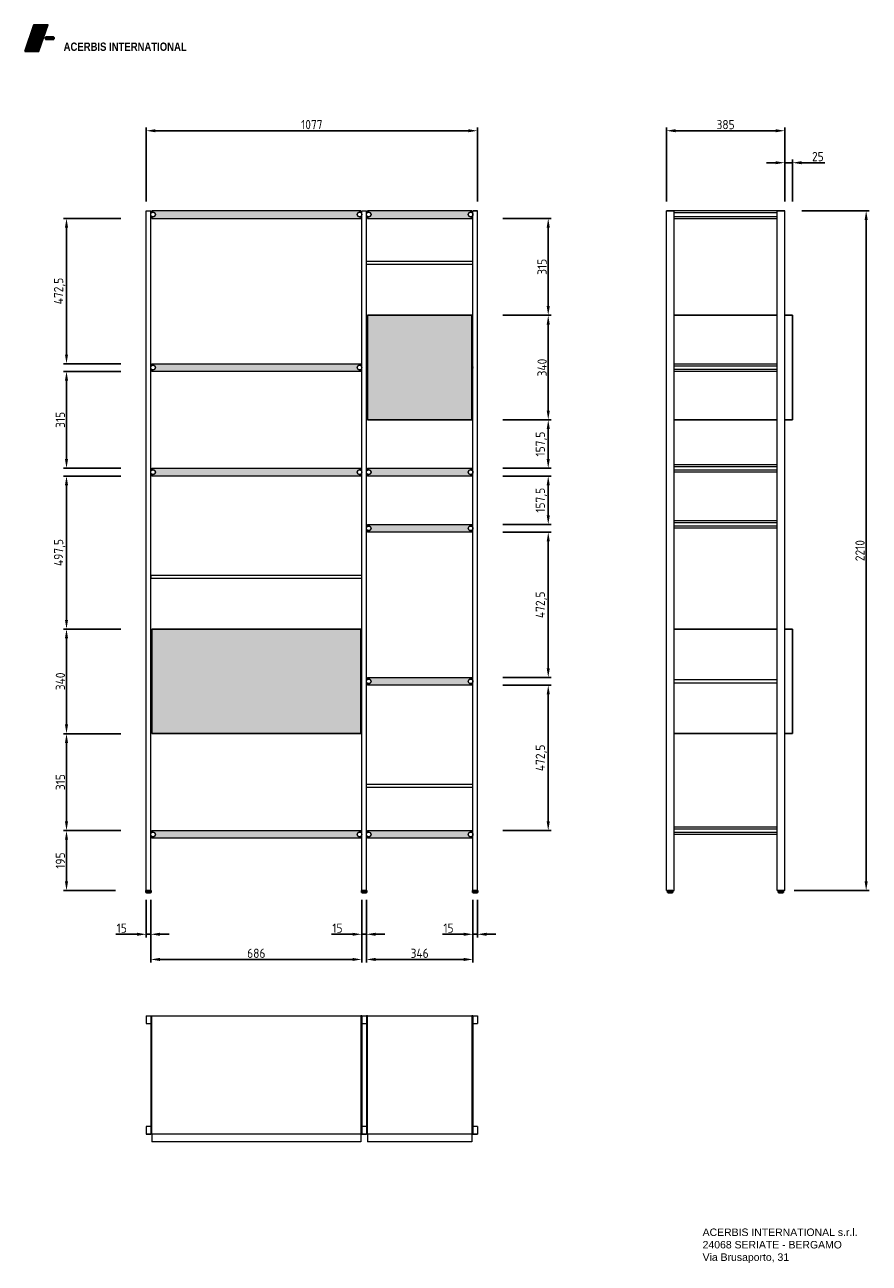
# Model space of a CAD drawing. Header units: millimetres. Extents: x -3982 to 6511, y -551 to 3878.
# Tile 1 of 5: x -3982 to -1237, y -288 to 3738. Entities that reach past the tile are written whole.
import ezdxf

# ---------------------------------------------------------------- set-up
doc = ezdxf.new("R2010")
doc.units = ezdxf.units.MM
doc.header["$LTSCALE"] = 18
doc.layers.get('0').update_dxf_attribs({"lineweight": 25})
for name, color, linetype in [('FILETTI', 251, 'Continuous'), ('QUOTE', 3, 'Continuous'), ('TRATTEGGIO', 251, 'Continuous')]:
    doc.layers.add(name, color=color, linetype=linetype)
doc.layers.add('Visible (ISO)', color=7, linetype='Continuous', lineweight=18)
doc.styles.add('Note Text (ISO)', font='swissl.ttf')
doc.styles.add('QUOTE-SUPP', font='ISOCP.shx')
doc.styles.get("Standard").update_dxf_attribs({"font": 'swissl.ttf'})
doc.styles.add('STYLEC', font='techb___.ttf', dxfattribs={"height": 4.5})
doc.dimstyles.new('Default (ISO)', dxfattribs={"dimscale": 18, "dimtxt": 2.5, "dimasz": 2.5, "dimexe": 3.175, "dimexo": 0, "dimgap": 0.762, "dimtad": 1, "dimdec": 1, "dimrnd": 1e-08, "dimtxsty": 'Note Text (ISO)', "dimcen": 0.09, "dimdle": 10, "dimclrd": 256, "dimclre": 256, "dimclrt": 256, "dimadec": 1, "dimazin": 1, "dimtfac": 1.40208, "dimtmove": 0, "dimatfit": 3, "dimfxl": 1, "dimtolj": 1, "dimlwd": -1, "dimlwe": -1, "dimarcsym": 0})
pattern_1 = [(0, (-4066.315, 3229.7631), (7e-16, 1.905), [])]

# ---------------------------------------------------------------- blocks, each defined once
blk = doc.blocks.new('*D333')
at = {"layer": 'Defpoints', "color": 0, "transparency": 16777216}
for p in [(-3587.1, 923.8), (-3572.1, 923.8), (-3587.1, 781.7)]:
    blk.add_point(p, dxfattribs=at)
at = {"layer": 'QUOTE', "transparency": 16777216}
for p, q in [((-3587.1, 893.8), (-3587.1, 771.7)), ((-3572.1, 893.8), (-3572.1, 771.7)), ((-3617.1, 781.7), (-3685.4, 781.7)), ((-3572.1, 781.7), (-3587.1, 781.7)), ((-3542.1, 781.7), (-3512.1, 781.7))]:
    blk.add_line(p, q, dxfattribs=at)
for points in [[(-3617.1, 786.7), (-3617.1, 776.7), (-3587.1, 781.7)], [(-3542.1, 786.7), (-3542.1, 776.7), (-3572.1, 781.7)]]:
    blk.add_solid(points, dxfattribs=at)
at = {"layer": 'QUOTE', "transparency": 16777216, "insert": (-3666.3, 801.7), "char_height": 30, "attachment_point": 5, "style": 'QUOTE-SUPP'}
blk.add_mtext('\\A1;15', dxfattribs=at)
blk = doc.blocks.new('*D334')
at = {"layer": 'Defpoints', "color": 0, "transparency": 16777216}
for p in [(-2886.1, 923.8), (-2871.1, 923.8), (-2886.1, 781.7)]:
    blk.add_point(p, dxfattribs=at)
at = {"layer": 'QUOTE', "transparency": 16777216}
for p, q in [((-2886.1, 893.8), (-2886.1, 771.7)), ((-2871.1, 893.8), (-2871.1, 771.7)), ((-2916.1, 781.7), (-2984.4, 781.7)), ((-2871.1, 781.7), (-2886.1, 781.7)), ((-2841.1, 781.7), (-2811.1, 781.7))]:
    blk.add_line(p, q, dxfattribs=at)
for points in [[(-2916.1, 786.7), (-2916.1, 776.7), (-2886.1, 781.7)], [(-2841.1, 786.7), (-2841.1, 776.7), (-2871.1, 781.7)]]:
    blk.add_solid(points, dxfattribs=at)
at = {"layer": 'QUOTE', "transparency": 16777216, "insert": (-2965.3, 801.7), "char_height": 30, "attachment_point": 5, "style": 'QUOTE-SUPP'}
blk.add_mtext('\\A1;15', dxfattribs=at)
blk = doc.blocks.new('*D335')
at = {"layer": 'Defpoints', "color": 0, "transparency": 16777216}
for p in [(-2525.1, 923.8), (-2510.1, 923.8), (-2525.1, 781.7)]:
    blk.add_point(p, dxfattribs=at)
at = {"layer": 'QUOTE', "transparency": 16777216}
for p, q in [((-2525.1, 893.8), (-2525.1, 771.7)), ((-2510.1, 893.8), (-2510.1, 771.7)), ((-2555.1, 781.7), (-2623.4, 781.7)), ((-2510.1, 781.7), (-2525.1, 781.7)), ((-2480.1, 781.7), (-2450.1, 781.7))]:
    blk.add_line(p, q, dxfattribs=at)
for points in [[(-2555.1, 786.7), (-2555.1, 776.7), (-2525.1, 781.7)], [(-2480.1, 786.7), (-2480.1, 776.7), (-2510.1, 781.7)]]:
    blk.add_solid(points, dxfattribs=at)
at = {"layer": 'QUOTE', "transparency": 16777216, "insert": (-2604.3, 801.7), "char_height": 30, "attachment_point": 5, "style": 'QUOTE-SUPP'}
blk.add_mtext('\\A1;15', dxfattribs=at)
blk = doc.blocks.new('*D336')
at = {"layer": 'Defpoints', "color": 0, "transparency": 16777216}
for p in [(-3572.1, 923.8), (-2886.1, 923.8), (-2886.1, 699.9)]:
    blk.add_point(p, dxfattribs=at)
at = {"layer": 'QUOTE', "transparency": 16777216}
for p, q in [((-3572.1, 893.8), (-3572.1, 689.9)), ((-2886.1, 893.8), (-2886.1, 689.9)), ((-3542.1, 699.9), (-2916.1, 699.9))]:
    blk.add_line(p, q, dxfattribs=at)
for points in [[(-3542.1, 704.9), (-3542.1, 694.9), (-3572.1, 699.9)], [(-2916.1, 704.9), (-2916.1, 694.9), (-2886.1, 699.9)]]:
    blk.add_solid(points, dxfattribs=at)
at = {"layer": 'QUOTE', "transparency": 16777216, "insert": (-3229.1, 719.9), "char_height": 30, "attachment_point": 5, "style": 'QUOTE-SUPP'}
blk.add_mtext('\\A1;686', dxfattribs=at)
blk = doc.blocks.new('*D337')
at = {"layer": 'Defpoints', "color": 0, "transparency": 16777216}
for p in [(-2871.1, 923.8), (-2525.1, 923.8), (-2525.1, 699.9)]:
    blk.add_point(p, dxfattribs=at)
at = {"layer": 'QUOTE', "transparency": 16777216}
for p, q in [((-2871.1, 893.8), (-2871.1, 689.9)), ((-2525.1, 893.8), (-2525.1, 689.9)), ((-2841.1, 699.9), (-2555.1, 699.9))]:
    blk.add_line(p, q, dxfattribs=at)
for points in [[(-2841.1, 704.9), (-2841.1, 694.9), (-2871.1, 699.9)], [(-2555.1, 704.9), (-2555.1, 694.9), (-2525.1, 699.9)]]:
    blk.add_solid(points, dxfattribs=at)
at = {"layer": 'QUOTE', "transparency": 16777216, "insert": (-2698.1, 719.9), "char_height": 30, "attachment_point": 5, "style": 'QUOTE-SUPP'}
blk.add_mtext('\\A1;346', dxfattribs=at)
blk = doc.blocks.new('*D338')
at = {"layer": 'Defpoints', "color": 0, "transparency": 16777216}
for p in [(-2510.1, 3393.7), (-3587.1, 3133.8), (-2510.1, 3133.8)]:
    blk.add_point(p, dxfattribs=at)
at = {"layer": 'QUOTE', "transparency": 16777216}
for p, q in [((-3587.1, 3163.8), (-3587.1, 3403.7)), ((-3557.1, 3393.7), (-2540.1, 3393.7)), ((-2510.1, 3163.8), (-2510.1, 3403.7))]:
    blk.add_line(p, q, dxfattribs=at)
for points in [[(-3557.1, 3398.7), (-3557.1, 3388.7), (-3587.1, 3393.7)], [(-2540.1, 3398.7), (-2540.1, 3388.7), (-2510.1, 3393.7)]]:
    blk.add_solid(points, dxfattribs=at)
at = {"layer": 'QUOTE', "transparency": 16777216, "insert": (-3048.6, 3413.7), "char_height": 30, "attachment_point": 5, "style": 'QUOTE-SUPP'}
blk.add_mtext('\\A1;1077', dxfattribs=at)
blk = doc.blocks.new('*D339')
at = {"layer": 'Defpoints', "color": 0, "transparency": 16777216}
for p in [(-1511.1, 3393.7), (-1896.1, 3133.8), (-1511.1, 3133.8)]:
    blk.add_point(p, dxfattribs=at)
at = {"layer": 'QUOTE', "transparency": 16777216}
for p, q in [((-1896.1, 3163.8), (-1896.1, 3403.7)), ((-1866.1, 3393.7), (-1541.1, 3393.7)), ((-1511.1, 3163.8), (-1511.1, 3403.7))]:
    blk.add_line(p, q, dxfattribs=at)
for points in [[(-1866.1, 3398.7), (-1866.1, 3388.7), (-1896.1, 3393.7)], [(-1541.1, 3398.7), (-1541.1, 3388.7), (-1511.1, 3393.7)]]:
    blk.add_solid(points, dxfattribs=at)
at = {"layer": 'QUOTE', "transparency": 16777216, "insert": (-1703.6, 3413.7), "char_height": 30, "attachment_point": 5, "style": 'QUOTE-SUPP'}
blk.add_mtext('\\A1;385', dxfattribs=at)
blk = doc.blocks.new('*D340')
at = {"layer": 'Defpoints', "color": 0, "transparency": 16777216}
for p in [(-1486.1, 3289.7), (-1511.1, 3133.8), (-1486.1, 3133.8)]:
    blk.add_point(p, dxfattribs=at)
at = {"layer": 'QUOTE', "transparency": 16777216}
for p, q in [((-1541.1, 3289.7), (-1571.1, 3289.7)), ((-1511.1, 3163.8), (-1511.1, 3299.7)), ((-1511.1, 3289.7), (-1486.1, 3289.7)), ((-1486.1, 3163.8), (-1486.1, 3299.7)), ((-1456.1, 3289.7), (-1381.1, 3289.7))]:
    blk.add_line(p, q, dxfattribs=at)
for points in [[(-1541.1, 3294.7), (-1541.1, 3284.7), (-1511.1, 3289.7)], [(-1456.1, 3294.7), (-1456.1, 3284.7), (-1486.1, 3289.7)]]:
    blk.add_solid(points, dxfattribs=at)
at = {"layer": 'QUOTE', "transparency": 16777216, "insert": (-1403.6, 3309.7), "char_height": 30, "attachment_point": 5, "style": 'QUOTE-SUPP'}
blk.add_mtext('\\A1;25', dxfattribs=at)
blk = doc.blocks.new('*D341')
at = {"layer": 'Defpoints', "color": 0, "transparency": 16777216}
for p in [(-1486.1, 3133.8), (-1511.1, 923.8), (-1246.6, 923.8)]:
    blk.add_point(p, dxfattribs=at)
at = {"layer": 'QUOTE', "transparency": 16777216}
for p, q in [((-1456.1, 3133.8), (-1236.6, 3133.8)), ((-1246.6, 3103.8), (-1246.6, 953.8)), ((-1481.1, 923.8), (-1236.6, 923.8))]:
    blk.add_line(p, q, dxfattribs=at)
for points in [[(-1251.6, 3103.8), (-1241.6, 3103.8), (-1246.6, 3133.8)], [(-1251.6, 953.8), (-1241.6, 953.8), (-1246.6, 923.8)]]:
    blk.add_solid(points, dxfattribs=at)
at = {"layer": 'QUOTE', "transparency": 16777216, "insert": (-1266.6, 2028.8), "char_height": 30, "attachment_point": 5, "rotation": 90, "style": 'QUOTE-SUPP'}
blk.add_mtext('\\A1;2210', dxfattribs=at)
blk = doc.blocks.new('*D342')
at = {"layer": 'Defpoints', "color": 0, "transparency": 16777216}
for p in [(-2528.1, 3108.8), (-2528.1, 2793.8), (-2280.1, 2793.8)]:
    blk.add_point(p, dxfattribs=at)
at = {"layer": 'QUOTE', "transparency": 16777216}
for p, q in [((-2428.1, 3108.8), (-2270.1, 3108.8)), ((-2280.1, 3078.8), (-2280.1, 2823.8)), ((-2428.1, 2793.8), (-2270.1, 2793.8))]:
    blk.add_line(p, q, dxfattribs=at)
for points in [[(-2285.1, 3078.8), (-2275.1, 3078.8), (-2280.1, 3108.8)], [(-2285.1, 2823.8), (-2275.1, 2823.8), (-2280.1, 2793.8)]]:
    blk.add_solid(points, dxfattribs=at)
at = {"layer": 'QUOTE', "transparency": 16777216, "insert": (-2300.1, 2951.3), "char_height": 30, "attachment_point": 5, "rotation": 90, "style": 'QUOTE-SUPP'}
blk.add_mtext('\\A1;315', dxfattribs=at)
blk = doc.blocks.new('*D343')
at = {"layer": 'Defpoints', "color": 0, "transparency": 16777216}
for p in [(-2528.1, 2793.8), (-2528.1, 2453.8), (-2280.1, 2453.8)]:
    blk.add_point(p, dxfattribs=at)
at = {"layer": 'QUOTE', "transparency": 16777216}
for p, q in [((-2428.1, 2793.8), (-2270.1, 2793.8)), ((-2280.1, 2763.8), (-2280.1, 2483.8)), ((-2428.1, 2453.8), (-2270.1, 2453.8))]:
    blk.add_line(p, q, dxfattribs=at)
for points in [[(-2285.1, 2763.8), (-2275.1, 2763.8), (-2280.1, 2793.8)], [(-2285.1, 2483.8), (-2275.1, 2483.8), (-2280.1, 2453.8)]]:
    blk.add_solid(points, dxfattribs=at)
at = {"layer": 'QUOTE', "transparency": 16777216, "insert": (-2300.1, 2623.8), "char_height": 30, "attachment_point": 5, "rotation": 90, "style": 'QUOTE-SUPP'}
blk.add_mtext('\\A1;340', dxfattribs=at)
blk = doc.blocks.new('*D344')
at = {"layer": 'Defpoints', "color": 0, "transparency": 16777216}
for p in [(-2528.1, 2453.8), (-2528.1, 2296.3), (-2280.1, 2296.3)]:
    blk.add_point(p, dxfattribs=at)
at = {"layer": 'QUOTE', "transparency": 16777216}
for p, q in [((-2428.1, 2453.8), (-2270.1, 2453.8)), ((-2280.1, 2423.8), (-2280.1, 2326.3)), ((-2428.1, 2296.3), (-2270.1, 2296.3))]:
    blk.add_line(p, q, dxfattribs=at)
for points in [[(-2285.1, 2423.8), (-2275.1, 2423.8), (-2280.1, 2453.8)], [(-2285.1, 2326.3), (-2275.1, 2326.3), (-2280.1, 2296.3)]]:
    blk.add_solid(points, dxfattribs=at)
at = {"layer": 'QUOTE', "transparency": 16777216, "insert": (-2302.4, 2375.1), "char_height": 30, "attachment_point": 5, "rotation": 90, "style": 'QUOTE-SUPP'}
blk.add_mtext('\\A1;157,5', dxfattribs=at)
blk = doc.blocks.new('*D345')
at = {"layer": 'Defpoints', "color": 0, "transparency": 16777216}
for p in [(-2528.1, 2271.3), (-2280.1, 2271.3), (-2528.1, 2113.8)]:
    blk.add_point(p, dxfattribs=at)
at = {"layer": 'QUOTE', "transparency": 16777216}
for p, q in [((-2428.1, 2271.3), (-2270.1, 2271.3)), ((-2280.1, 2143.8), (-2280.1, 2241.3)), ((-2428.1, 2113.8), (-2270.1, 2113.8))]:
    blk.add_line(p, q, dxfattribs=at)
for points in [[(-2285.1, 2241.3), (-2275.1, 2241.3), (-2280.1, 2271.3)], [(-2285.1, 2143.8), (-2275.1, 2143.8), (-2280.1, 2113.8)]]:
    blk.add_solid(points, dxfattribs=at)
at = {"layer": 'QUOTE', "transparency": 16777216, "insert": (-2302.4, 2192.6), "char_height": 30, "attachment_point": 5, "rotation": 90, "style": 'QUOTE-SUPP'}
blk.add_mtext('\\A1;157,5', dxfattribs=at)
blk = doc.blocks.new('*D346')
at = {"layer": 'Defpoints', "color": 0, "transparency": 16777216}
for p in [(-2528.1, 2088.8), (-2528.1, 1616.3), (-2280.1, 1616.3)]:
    blk.add_point(p, dxfattribs=at)
at = {"layer": 'QUOTE', "transparency": 16777216}
for p, q in [((-2428.1, 2088.8), (-2270.1, 2088.8)), ((-2280.1, 2058.8), (-2280.1, 1646.3)), ((-2428.1, 1616.3), (-2270.1, 1616.3))]:
    blk.add_line(p, q, dxfattribs=at)
for points in [[(-2285.1, 2058.8), (-2275.1, 2058.8), (-2280.1, 2088.8)], [(-2285.1, 1646.3), (-2275.1, 1646.3), (-2280.1, 1616.3)]]:
    blk.add_solid(points, dxfattribs=at)
at = {"layer": 'QUOTE', "transparency": 16777216, "insert": (-2302.4, 1852.6), "char_height": 30, "attachment_point": 5, "rotation": 90, "style": 'QUOTE-SUPP'}
blk.add_mtext('\\A1;472,5', dxfattribs=at)
blk = doc.blocks.new('*D347')
at = {"layer": 'Defpoints', "color": 0, "transparency": 16777216}
for p in [(-2528.1, 1591.3), (-2528.1, 1118.8), (-2280.1, 1118.8)]:
    blk.add_point(p, dxfattribs=at)
at = {"layer": 'QUOTE', "transparency": 16777216}
for p, q in [((-2428.1, 1591.3), (-2270.1, 1591.3)), ((-2280.1, 1561.3), (-2280.1, 1148.8)), ((-2428.1, 1118.8), (-2270.1, 1118.8))]:
    blk.add_line(p, q, dxfattribs=at)
for points in [[(-2285.1, 1561.3), (-2275.1, 1561.3), (-2280.1, 1591.3)], [(-2285.1, 1148.8), (-2275.1, 1148.8), (-2280.1, 1118.8)]]:
    blk.add_solid(points, dxfattribs=at)
at = {"layer": 'QUOTE', "transparency": 16777216, "insert": (-2302.4, 1355.1), "char_height": 30, "attachment_point": 5, "rotation": 90, "style": 'QUOTE-SUPP'}
blk.add_mtext('\\A1;472,5', dxfattribs=at)
blk = doc.blocks.new('*D348')
at = {"layer": 'Defpoints', "color": 0, "transparency": 16777216}
for p in [(-3569.1, 3108.8), (-3846.1, 2636.3), (-3569.1, 2636.3)]:
    blk.add_point(p, dxfattribs=at)
at = {"layer": 'QUOTE', "transparency": 16777216}
for p, q in [((-3669.1, 3108.8), (-3856.1, 3108.8)), ((-3846.1, 3078.8), (-3846.1, 2666.3)), ((-3669.1, 2636.3), (-3856.1, 2636.3))]:
    blk.add_line(p, q, dxfattribs=at)
for points in [[(-3851.1, 3078.8), (-3841.1, 3078.8), (-3846.1, 3108.8)], [(-3851.1, 2666.3), (-3841.1, 2666.3), (-3846.1, 2636.3)]]:
    blk.add_solid(points, dxfattribs=at)
at = {"layer": 'QUOTE', "transparency": 16777216, "insert": (-3868.4, 2872.6), "char_height": 30, "attachment_point": 5, "rotation": 90, "style": 'QUOTE-SUPP'}
blk.add_mtext('\\A1;472,5', dxfattribs=at)
blk = doc.blocks.new('*D349')
at = {"layer": 'Defpoints', "color": 0, "transparency": 16777216}
for p in [(-3569.1, 2611.3), (-3846.1, 2296.3), (-3569.1, 2296.3)]:
    blk.add_point(p, dxfattribs=at)
at = {"layer": 'QUOTE', "transparency": 16777216}
for p, q in [((-3669.1, 2611.3), (-3856.1, 2611.3)), ((-3846.1, 2581.3), (-3846.1, 2326.3)), ((-3669.1, 2296.3), (-3856.1, 2296.3))]:
    blk.add_line(p, q, dxfattribs=at)
for points in [[(-3851.1, 2581.3), (-3841.1, 2581.3), (-3846.1, 2611.3)], [(-3851.1, 2326.3), (-3841.1, 2326.3), (-3846.1, 2296.3)]]:
    blk.add_solid(points, dxfattribs=at)
at = {"layer": 'QUOTE', "transparency": 16777216, "insert": (-3866.1, 2453.8), "char_height": 30, "attachment_point": 5, "rotation": 90, "style": 'QUOTE-SUPP'}
blk.add_mtext('\\A1;315', dxfattribs=at)
blk = doc.blocks.new('*D350')
at = {"layer": 'Defpoints', "color": 0, "transparency": 16777216}
for p in [(-3569.1, 2271.3), (-3846.1, 1773.8), (-3569.1, 1773.8)]:
    blk.add_point(p, dxfattribs=at)
at = {"layer": 'QUOTE', "transparency": 16777216}
for p, q in [((-3669.1, 2271.3), (-3856.1, 2271.3)), ((-3846.1, 2241.3), (-3846.1, 1803.8)), ((-3669.1, 1773.8), (-3856.1, 1773.8))]:
    blk.add_line(p, q, dxfattribs=at)
for points in [[(-3851.1, 2241.3), (-3841.1, 2241.3), (-3846.1, 2271.3)], [(-3851.1, 1803.8), (-3841.1, 1803.8), (-3846.1, 1773.8)]]:
    blk.add_solid(points, dxfattribs=at)
at = {"layer": 'QUOTE', "transparency": 16777216, "insert": (-3868.4, 2022.6), "char_height": 30, "attachment_point": 5, "rotation": 90, "style": 'QUOTE-SUPP'}
blk.add_mtext('\\A1;497,5', dxfattribs=at)
blk = doc.blocks.new('*D351')
at = {"layer": 'Defpoints', "color": 0, "transparency": 16777216}
for p in [(-3569.1, 1773.8), (-3846.1, 1433.8), (-3569.1, 1433.8)]:
    blk.add_point(p, dxfattribs=at)
at = {"layer": 'QUOTE', "transparency": 16777216}
for p, q in [((-3669.1, 1773.8), (-3856.1, 1773.8)), ((-3846.1, 1743.8), (-3846.1, 1463.8)), ((-3669.1, 1433.8), (-3856.1, 1433.8))]:
    blk.add_line(p, q, dxfattribs=at)
for points in [[(-3851.1, 1743.8), (-3841.1, 1743.8), (-3846.1, 1773.8)], [(-3851.1, 1463.8), (-3841.1, 1463.8), (-3846.1, 1433.8)]]:
    blk.add_solid(points, dxfattribs=at)
at = {"layer": 'QUOTE', "transparency": 16777216, "insert": (-3866.1, 1603.8), "char_height": 30, "attachment_point": 5, "rotation": 90, "style": 'QUOTE-SUPP'}
blk.add_mtext('\\A1;340', dxfattribs=at)
blk = doc.blocks.new('*D352')
at = {"layer": 'Defpoints', "color": 0, "transparency": 16777216}
for p in [(-3569.1, 1433.8), (-3846.1, 1118.8), (-3569.1, 1118.8)]:
    blk.add_point(p, dxfattribs=at)
at = {"layer": 'QUOTE', "transparency": 16777216}
for p, q in [((-3669.1, 1433.8), (-3856.1, 1433.8)), ((-3846.1, 1403.8), (-3846.1, 1148.8)), ((-3669.1, 1118.8), (-3856.1, 1118.8))]:
    blk.add_line(p, q, dxfattribs=at)
for points in [[(-3851.1, 1403.8), (-3841.1, 1403.8), (-3846.1, 1433.8)], [(-3851.1, 1148.8), (-3841.1, 1148.8), (-3846.1, 1118.8)]]:
    blk.add_solid(points, dxfattribs=at)
at = {"layer": 'QUOTE', "transparency": 16777216, "insert": (-3866.1, 1276.3), "char_height": 30, "attachment_point": 5, "rotation": 90, "style": 'QUOTE-SUPP'}
blk.add_mtext('\\A1;315', dxfattribs=at)
blk = doc.blocks.new('*D353')
at = {"layer": 'Defpoints', "color": 0, "transparency": 16777216}
for p in [(-3569.1, 1118.8), (-3846.1, 923.8), (-3587.1, 923.8)]:
    blk.add_point(p, dxfattribs=at)
at = {"layer": 'QUOTE', "transparency": 16777216}
for p, q in [((-3669.1, 1118.8), (-3856.1, 1118.8)), ((-3846.1, 1088.8), (-3846.1, 953.8)), ((-3687.1, 923.8), (-3856.1, 923.8))]:
    blk.add_line(p, q, dxfattribs=at)
for points in [[(-3851.1, 1088.8), (-3841.1, 1088.8), (-3846.1, 1118.8)], [(-3851.1, 953.8), (-3841.1, 953.8), (-3846.1, 923.8)]]:
    blk.add_solid(points, dxfattribs=at)
at = {"layer": 'QUOTE', "transparency": 16777216, "insert": (-3866.1, 1021.3), "char_height": 30, "attachment_point": 5, "rotation": 90, "style": 'QUOTE-SUPP'}
blk.add_mtext('\\A1;195', dxfattribs=at)

msp = doc.modelspace()

# ---------------------------------------------------------------- hatches: boundary and pattern name
h = msp.add_hatch()
h.set_pattern_fill('ANSI31', color=1, scale=0.6, angle=315, style=0)
h.set_pattern_definition(pattern_1)
h.paths.add_polyline_path([(-3981.77, 3651.13), (-3936.77, 3651.13), (-3906.77, 3738.13), (-3951.77, 3738.13)])
h = msp.add_hatch()
h.set_pattern_fill('ANSI31', scale=0.6, angle=315, style=0)
h.set_pattern_definition(pattern_1)
h.paths.add_polyline_path([(-3889.97, 3689.83, 0.4142136), (-3885.77, 3694.03), (-3885.77, 3694.63, 0.4142136), (-3889.97, 3698.83), (-3911.57, 3698.83, 0.4142136), (-3915.77, 3694.63), (-3915.77, 3694.03, 0.4142136), (-3911.57, 3689.83)])
at = {"layer": 'TRATTEGGIO'}
h = msp.add_hatch(color=256, dxfattribs=at)
h.set_gradient(color1=(132, 132, 132), one_color=1, tint=1, name='CYLINDER')
h.paths.add_polyline_path([(-2889.13, 3108.84), (-2889.13, 3115.34, -0.618034), (-2901.13, 3121.34, -0.618034), (-2889.13, 3127.34), (-2889.13, 3133.84), (-3569.13, 3133.84), (-3569.13, 3127.34, -0.618034), (-3557.13, 3121.34, -0.618034), (-3569.13, 3115.34), (-3569.13, 3108.84)])
h = msp.add_hatch(color=256, dxfattribs=at)
h.set_gradient(color1=(132, 132, 132), one_color=1, tint=1, name='CYLINDER')
h.paths.add_polyline_path([(-2868.13, 3133.84), (-2868.13, 3127.34, -0.618034), (-2856.13, 3121.34, -0.618034), (-2868.13, 3115.34), (-2868.13, 3108.84), (-2528.13, 3108.84), (-2528.13, 3115.34, -0.618034), (-2540.13, 3121.34, -0.618034), (-2528.13, 3127.34), (-2528.13, 3133.84)])
h = msp.add_hatch(color=256, dxfattribs=at)
h.set_gradient(color1=(132, 132, 132), one_color=1, tint=1, name='INVHEMISPHERICAL')
h.paths.add_polyline_path([(-2528.13, 2453.84), (-2528.13, 2793.84), (-2868.13, 2793.84), (-2868.13, 2453.84)])
h = msp.add_hatch(color=256, dxfattribs=at)
h.set_gradient(color1=(132, 132, 132), one_color=1, tint=1, name='CYLINDER')
h.paths.add_polyline_path([(-2889.13, 2611.34), (-2889.13, 2617.84, -0.618034), (-2901.13, 2623.84, -0.618034), (-2889.13, 2629.84), (-2889.13, 2636.34), (-3569.13, 2636.34), (-3569.13, 2629.84, -0.618034), (-3557.13, 2623.84, -0.618034), (-3569.13, 2617.84), (-3569.13, 2611.34)])
h = msp.add_hatch(color=256, dxfattribs=at)
h.set_gradient(color1=(132, 132, 132), one_color=1, tint=1, name='CYLINDER')
h.paths.add_polyline_path([(-3569.13, 2296.34), (-3569.13, 2289.84, -0.618034), (-3557.13, 2283.84, -0.618034), (-3569.13, 2277.84), (-3569.13, 2271.34), (-2889.13, 2271.34), (-2889.13, 2277.84, -0.618034), (-2901.13, 2283.84, -0.618034), (-2889.13, 2289.84), (-2889.13, 2296.34)])
h = msp.add_hatch(color=256, dxfattribs=at)
h.set_gradient(color1=(132, 132, 132), one_color=1, tint=1, name='CYLINDER')
h.paths.add_polyline_path([(-2528.13, 2271.34), (-2528.13, 2277.84, -0.618034), (-2540.13, 2283.84, -0.618034), (-2528.13, 2289.84), (-2528.13, 2296.34), (-2868.13, 2296.34), (-2868.13, 2289.84, -0.618034), (-2856.13, 2283.84, -0.618034), (-2868.13, 2277.84), (-2868.13, 2271.34)])
h = msp.add_hatch(color=256, dxfattribs=at)
h.set_gradient(color1=(132, 132, 132), one_color=1, tint=1, name='CYLINDER')
h.paths.add_polyline_path([(-2528.13, 2088.84), (-2528.13, 2095.34, -0.618034), (-2540.13, 2101.34, -0.618034), (-2528.13, 2107.34), (-2528.13, 2113.84), (-2868.13, 2113.84), (-2868.13, 2107.34, -0.618034), (-2856.13, 2101.34, -0.618034), (-2868.13, 2095.34), (-2868.13, 2088.84)])
h = msp.add_hatch(color=256, dxfattribs=at)
h.set_gradient(color1=(132, 132, 132), one_color=1, tint=1, name='INVHEMISPHERICAL')
h.paths.add_polyline_path([(-2889.13, 1433.84), (-2889.13, 1773.84), (-3569.13, 1773.84), (-3569.13, 1433.84)])
h = msp.add_hatch(color=256, dxfattribs=at)
h.set_gradient(color1=(132, 132, 132), one_color=1, tint=1, name='CYLINDER')
h.paths.add_polyline_path([(-2528.13, 1591.34), (-2528.13, 1597.84, -0.618034), (-2540.13, 1603.84, -0.618034), (-2528.13, 1609.84), (-2528.13, 1616.34), (-2868.13, 1616.34), (-2868.13, 1609.84, -0.618034), (-2856.13, 1603.84, -0.618034), (-2868.13, 1597.84), (-2868.13, 1591.34)])
h = msp.add_hatch(color=256, dxfattribs=at)
h.set_gradient(color1=(132, 132, 132), one_color=1, tint=1, name='CYLINDER')
h.paths.add_polyline_path([(-3569.13, 1118.84), (-3569.13, 1112.34, -2), (-3569.13, 1100.34), (-3569.13, 1093.84), (-2889.13, 1093.84), (-2889.13, 1100.34, -2), (-2889.13, 1112.34), (-2889.13, 1118.84)])
h = msp.add_hatch(color=256, dxfattribs=at)
h.set_gradient(color1=(132, 132, 132), one_color=1, tint=1, name='CYLINDER')
h.paths.add_polyline_path([(-2868.13, 1118.84), (-2868.13, 1112.34, -0.618034), (-2856.13, 1106.34, -0.618034), (-2868.13, 1100.34), (-2868.13, 1093.84), (-2528.13, 1093.84), (-2528.13, 1100.34, -0.618034), (-2540.13, 1106.34, -0.618034), (-2528.13, 1112.34), (-2528.13, 1118.84)])
h = msp.add_hatch(dxfattribs=at)
h.set_pattern_fill('ANSI37', color=256, scale=0.5, style=0)
h.set_pattern_definition([(45, (-23533.594, 13452.5427), (-1.12253202, 1.12253202), []), (135, (-23533.594, 13452.5427), (-1.12253202, -1.12253202), [])])
h.paths.add_polyline_path([(-3579.63, 923.84), (-3588.13, 923.84), (-3588.13, 917.84), (-3579.63, 917.84)])
h.paths.add_polyline_path([(-3571.13, 917.84), (-3571.13, 923.84), (-3579.63, 923.84), (-3579.63, 917.84)])
h = msp.add_hatch(dxfattribs=at)
h.set_pattern_fill('ANSI37', color=256, scale=0.5, style=0)
h.set_pattern_definition([(45, (-22832.594, 13452.5427), (-1.12253202, 1.12253202), []), (135, (-22832.594, 13452.5427), (-1.12253202, -1.12253202), [])])
h.paths.add_polyline_path([(-2878.63, 923.84), (-2887.13, 923.84), (-2887.13, 917.84), (-2878.63, 917.84)])
h.paths.add_polyline_path([(-2870.13, 917.84), (-2870.13, 923.84), (-2878.63, 923.84), (-2878.63, 917.84)])
h = msp.add_hatch(dxfattribs=at)
h.set_pattern_fill('ANSI37', color=256, scale=0.5, style=0)
h.set_pattern_definition([(45, (-22471.594, 13452.5427), (-1.12253202, 1.12253202), []), (135, (-22471.594, 13452.5427), (-1.12253202, -1.12253202), [])])
h.paths.add_polyline_path([(-2517.63, 923.84), (-2526.13, 923.84), (-2526.13, 917.84), (-2517.63, 917.84)])
h.paths.add_polyline_path([(-2509.13, 917.84), (-2509.13, 923.84), (-2517.63, 923.84), (-2517.63, 917.84)])
h = msp.add_hatch(dxfattribs=at)
h.set_pattern_fill('ANSI37', color=256, scale=0.5, style=0)
h.set_pattern_definition([(45, (-21837.5642, 13452.5427), (-1.12253202, 1.12253202), []), (135, (-21837.5642, 13452.5427), (-1.12253202, -1.12253202), [])])
h.paths.add_polyline_path([(-1883.6, 923.84), (-1892.1, 923.84), (-1892.1, 917.84), (-1883.6, 917.84)])
h.paths.add_polyline_path([(-1875.1, 917.84), (-1875.1, 923.84), (-1883.6, 923.84), (-1883.6, 917.84)])
h = msp.add_hatch(dxfattribs=at)
h.set_pattern_fill('ANSI37', color=256, scale=0.5, style=0)
h.set_pattern_definition([(45, (-21477.5642, 13452.5427), (-1.12253202, 1.12253202), []), (135, (-21477.5642, 13452.5427), (-1.12253202, -1.12253202), [])])
h.paths.add_polyline_path([(-1523.6, 923.84), (-1532.1, 923.84), (-1532.1, 917.84), (-1523.6, 917.84)])
h.paths.add_polyline_path([(-1515.1, 917.84), (-1515.1, 923.84), (-1523.6, 923.84), (-1523.6, 917.84)])

# ---------------------------------------------------------------- linework, layer by layer
for p, q in [((-1896.1, 3133.84), (-1871.1, 3133.84)), ((-1536.1, 3133.84), (-1511.1, 3133.84)), ((-3572.13, 1938.84), (-3572.13, 1948.84))]:
    msp.add_line(p, q)
at = {"color": 1}
msp.add_lwpolyline([(-3981.77, 3651.13), (-3936.77, 3651.13), (-3906.77, 3738.13), (-3951.77, 3738.13)], close=True, dxfattribs=at)
at = {"color": 7}
msp.add_lwpolyline([(-3911.57, 3689.83), (-3889.97, 3689.83, 0.4142136), (-3885.77, 3694.03), (-3885.77, 3694.63, 0.4142136), (-3889.97, 3698.83), (-3911.57, 3698.83, 0.4142136), (-3915.77, 3694.63), (-3915.77, 3694.03, 0.4142136)], format="xyb", close=True, dxfattribs=at)
msp.add_arc((-2532.63, 2623.84), 7.5, 306.8699, 53.1301)
at = {"layer": 'FILETTI'}
for p, q in [((-2868.13, 2793.84), (-2868.13, 2453.84)), ((-2528.13, 2793.84), (-2868.13, 2793.84)), ((-2528.13, 2453.84), (-2528.13, 2793.84)), ((-1871.1, 2793.84), (-1536.1, 2793.84)), ((-1511.1, 2793.84), (-1486.1, 2793.84)), ((-1486.1, 2793.84), (-1486.1, 2453.84)), ((-2868.13, 2453.84), (-2528.13, 2453.84)), ((-1871.1, 2453.84), (-1536.1, 2453.84)), ((-1511.1, 2453.84), (-1486.1, 2453.84)), ((-2889.13, 1773.84), (-3569.13, 1773.84)), ((-3569.13, 1773.84), (-3569.13, 1433.84)), ((-2889.13, 1433.84), (-2889.13, 1773.84)), ((-1871.1, 1773.84), (-1536.1, 1773.84)), ((-1511.1, 1773.84), (-1486.1, 1773.84)), ((-1486.1, 1773.84), (-1486.1, 1433.84)), ((-3569.13, 1433.84), (-2889.13, 1433.84)), ((-1536.1, 1433.84), (-1871.1, 1433.84)), ((-1511.1, 1433.84), (-1486.1, 1433.84))]:
    msp.add_line(p, q, dxfattribs=at)
at = {"layer": 'TRATTEGGIO'}
for p, q in [((-3588.13, 923.84), (-3588.13, 917.84)), ((-3588.13, 923.84), (-3571.13, 923.84)), ((-3588.13, 917.84), (-3571.13, 917.84)), ((-3586.13, 917.84), (-3586.13, 916.34)), ((-3586.13, 916.34), (-3573.13, 916.34)), ((-3573.13, 917.84), (-3573.13, 916.34)), ((-3571.13, 923.84), (-3571.13, 917.84)), ((-2887.13, 923.84), (-2887.13, 917.84)), ((-2887.13, 923.84), (-2870.13, 923.84)), ((-2887.13, 917.84), (-2870.13, 917.84)), ((-2885.13, 917.84), (-2885.13, 916.34)), ((-2885.13, 916.34), (-2872.13, 916.34)), ((-2872.13, 917.84), (-2872.13, 916.34)), ((-2870.13, 923.84), (-2870.13, 917.84)), ((-2526.13, 923.84), (-2526.13, 917.84)), ((-2526.13, 923.84), (-2509.13, 923.84)), ((-2526.13, 917.84), (-2509.13, 917.84)), ((-2524.13, 917.84), (-2524.13, 916.34)), ((-2524.13, 916.34), (-2511.13, 916.34)), ((-2511.13, 917.84), (-2511.13, 916.34)), ((-2509.13, 923.84), (-2509.13, 917.84)), ((-1892.1, 923.84), (-1892.1, 917.84)), ((-1892.1, 923.84), (-1875.1, 923.84)), ((-1892.1, 917.84), (-1875.1, 917.84)), ((-1890.1, 917.84), (-1890.1, 916.34)), ((-1890.1, 916.34), (-1877.1, 916.34)), ((-1877.1, 917.84), (-1877.1, 916.34)), ((-1875.1, 923.84), (-1875.1, 917.84)), ((-1532.1, 923.84), (-1532.1, 917.84)), ((-1532.1, 923.84), (-1515.1, 923.84)), ((-1532.1, 917.84), (-1515.1, 917.84)), ((-1530.1, 917.84), (-1530.1, 916.34)), ((-1530.1, 916.34), (-1517.1, 916.34)), ((-1517.1, 917.84), (-1517.1, 916.34)), ((-1515.1, 923.84), (-1515.1, 917.84))]:
    msp.add_line(p, q, dxfattribs=at)
at = {"layer": 'Visible (ISO)'}
for p, q in [((-3587.13, 3133.84), (-3572.13, 3133.84)), ((-3587.13, 923.84), (-3587.13, 3133.84)), ((-3572.13, 923.84), (-3572.13, 3133.84)), ((-2889.13, 3133.84), (-3569.13, 3133.84)), ((-3569.13, 3133.84), (-3569.13, 3127.34)), ((-3569.13, 3115.34), (-3569.13, 3108.84)), ((-3569.13, 3108.84), (-2889.13, 3108.84)), ((-2889.13, 3133.84), (-2889.13, 3127.34)), ((-2889.13, 3115.34), (-2889.13, 3108.84)), ((-2886.13, 3133.84), (-2871.13, 3133.84)), ((-2886.13, 923.84), (-2886.13, 3133.84)), ((-2871.13, 923.84), (-2871.13, 3133.84)), ((-2528.13, 3133.84), (-2868.13, 3133.84)), ((-2868.13, 3133.84), (-2868.13, 3127.34)), ((-2868.13, 3115.34), (-2868.13, 3108.84)), ((-2868.13, 3108.84), (-2528.13, 3108.84)), ((-2528.13, 3133.84), (-2528.13, 3127.34)), ((-2528.13, 3115.34), (-2528.13, 3108.84)), ((-2525.13, 3133.84), (-2510.13, 3133.84)), ((-2525.13, 923.84), (-2525.13, 3133.84)), ((-2510.13, 3133.84), (-2525.13, 3133.84)), ((-2510.13, 923.84), (-2510.13, 3133.84)), ((-1896.1, 923.84), (-1896.1, 3133.84)), ((-1871.1, 923.84), (-1871.1, 3133.84)), ((-1536.1, 3133.84), (-1871.1, 3133.84)), ((-1536.1, 3127.34), (-1871.1, 3127.34)), ((-1871.1, 3115.34), (-1536.1, 3115.34)), ((-1871.1, 3108.84), (-1536.1, 3108.84)), ((-1536.1, 923.84), (-1536.1, 3133.84)), ((-1511.1, 923.84), (-1511.1, 3133.84)), ((-3569.13, 2636.34), (-2889.13, 2636.34)), ((-3569.13, 2629.84), (-3569.13, 2636.34)), ((-3569.13, 2611.34), (-3569.13, 2617.84)), ((-2889.13, 2629.84), (-2889.13, 2636.34)), ((-2889.13, 2611.34), (-2889.13, 2617.84)), ((-1871.1, 2636.34), (-1536.1, 2636.34)), ((-1871.1, 2629.84), (-1536.1, 2629.84)), ((-1536.1, 2617.84), (-1871.1, 2617.84)), ((-2889.13, 2611.34), (-3569.13, 2611.34)), ((-1536.1, 2611.34), (-1871.1, 2611.34)), ((-3569.13, 2296.34), (-2889.13, 2296.34)), ((-3569.13, 2289.84), (-3569.13, 2296.34)), ((-2889.13, 2289.84), (-2889.13, 2296.34)), ((-2868.13, 2296.34), (-2528.13, 2296.34)), ((-2868.13, 2289.84), (-2868.13, 2296.34)), ((-2528.13, 2289.84), (-2528.13, 2296.34)), ((-1871.1, 2308.84), (-1536.1, 2308.84)), ((-1871.1, 2302.34), (-1536.1, 2302.34)), ((-3569.13, 2271.34), (-3569.13, 2277.84)), ((-2889.13, 2271.34), (-3569.13, 2271.34)), ((-2889.13, 2271.34), (-2889.13, 2277.84)), ((-2868.13, 2271.34), (-2868.13, 2277.84)), ((-2528.13, 2271.34), (-2868.13, 2271.34)), ((-2528.13, 2271.34), (-2528.13, 2277.84)), ((-1536.1, 2290.34), (-1871.1, 2290.34)), ((-1536.1, 2283.84), (-1871.1, 2283.84)), ((-2868.13, 2113.84), (-2528.13, 2113.84)), ((-2868.13, 2107.34), (-2868.13, 2113.84)), ((-2868.13, 2088.84), (-2868.13, 2095.34)), ((-2528.13, 2107.34), (-2528.13, 2113.84)), ((-2528.13, 2088.84), (-2528.13, 2095.34)), ((-1871.1, 2126.34), (-1536.1, 2126.34)), ((-1871.1, 2119.84), (-1536.1, 2119.84)), ((-1536.1, 2107.84), (-1871.1, 2107.84)), ((-1536.1, 2101.34), (-1871.1, 2101.34)), ((-2528.13, 2088.84), (-2868.13, 2088.84)), ((-2868.13, 1616.34), (-2528.13, 1616.34)), ((-2868.13, 1609.84), (-2868.13, 1616.34)), ((-2528.13, 1609.84), (-2528.13, 1616.34)), ((-2868.13, 1591.34), (-2868.13, 1597.84)), ((-2528.13, 1591.34), (-2868.13, 1591.34)), ((-2528.13, 1591.34), (-2528.13, 1597.84)), ((-1871.1, 1609.84), (-1536.1, 1609.84)), ((-1536.1, 1597.84), (-1871.1, 1597.84)), ((-1871.1, 1131.34), (-1536.1, 1131.34)), ((-3569.13, 1118.84), (-2889.13, 1118.84)), ((-3569.13, 1112.34), (-3569.13, 1118.84)), ((-3569.13, 1093.84), (-3569.13, 1100.34)), ((-2889.13, 1093.84), (-3569.13, 1093.84)), ((-2889.13, 1112.34), (-2889.13, 1118.84)), ((-2889.13, 1093.84), (-2889.13, 1100.34)), ((-2868.13, 1118.84), (-2528.13, 1118.84)), ((-2868.13, 1112.34), (-2868.13, 1118.84)), ((-2868.13, 1093.84), (-2868.13, 1100.34)), ((-2528.13, 1093.84), (-2868.13, 1093.84)), ((-2528.13, 1112.34), (-2528.13, 1118.84)), ((-2528.13, 1093.84), (-2528.13, 1100.34)), ((-1871.1, 1124.84), (-1536.1, 1124.84)), ((-1536.1, 1112.84), (-1871.1, 1112.84)), ((-1536.1, 1106.34), (-1871.1, 1106.34)), ((-3572.13, 923.84), (-3587.13, 923.84)), ((-2871.13, 923.84), (-2886.13, 923.84)), ((-2510.13, 923.84), (-2525.13, 923.84)), ((-1896.1, 923.84), (-1871.1, 923.84)), ((-1511.1, 923.84), (-1536.1, 923.84)), ((-3587.13, 516.7), (-3572.13, 516.7)), ((-3587.13, 516.7), (-3572.13, 516.7)), ((-3587.13, 516.7), (-3587.13, 491.7)), ((-3587.13, 491.7), (-3572.13, 491.7)), ((-3572.13, 516.7), (-3572.13, 131.7)), ((-3572.13, 516.7), (-3569.13, 516.7)), ((-3569.13, 516.7), (-2889.13, 516.7)), ((-3569.13, 131.7), (-3569.13, 516.7)), ((-2886.13, 516.7), (-2889.13, 516.7)), ((-2889.13, 516.7), (-2889.13, 131.7)), ((-2886.13, 516.7), (-2871.13, 516.7)), ((-2886.13, 516.7), (-2871.13, 516.7)), ((-2886.13, 516.7), (-2886.13, 131.7)), ((-2886.13, 491.7), (-2871.13, 491.7)), ((-2871.13, 516.7), (-2871.13, 131.7)), ((-2868.13, 516.7), (-2871.13, 516.7)), ((-2871.13, 516.7), (-2868.13, 516.7)), ((-2868.13, 516.7), (-2528.13, 516.7)), ((-2868.13, 131.7), (-2868.13, 516.7)), ((-2525.13, 516.7), (-2528.13, 516.7)), ((-2528.13, 516.7), (-2528.13, 131.7)), ((-2525.13, 516.7), (-2510.13, 516.7)), ((-2525.13, 516.7), (-2510.13, 516.7)), ((-2525.13, 516.7), (-2525.13, 131.7)), ((-2525.13, 491.7), (-2510.13, 491.7)), ((-2510.13, 516.7), (-2510.13, 491.7)), ((-3587.13, 156.7), (-3587.13, 131.7)), ((-3572.13, 156.7), (-3587.13, 156.7)), ((-3587.13, 131.7), (-3572.13, 131.7)), ((-3572.13, 131.7), (-3587.13, 131.7)), ((-3569.13, 131.7), (-3572.13, 131.7)), ((-2889.13, 131.7), (-3569.13, 131.7)), ((-3569.13, 131.7), (-3569.13, 106.7)), ((-2889.13, 131.7), (-2886.13, 131.7)), ((-2889.13, 131.7), (-2889.13, 106.7)), ((-2871.13, 156.7), (-2886.13, 156.7)), ((-2886.13, 131.7), (-2871.13, 131.7)), ((-2871.13, 131.7), (-2886.13, 131.7)), ((-2868.13, 131.7), (-2871.13, 131.7)), ((-2868.13, 131.7), (-2868.13, 106.7)), ((-2528.13, 131.7), (-2868.13, 131.7)), ((-2528.13, 131.7), (-2528.13, 106.7)), ((-2528.13, 131.7), (-2525.13, 131.7)), ((-2510.13, 156.7), (-2525.13, 156.7)), ((-2525.13, 131.7), (-2510.13, 131.7)), ((-2510.13, 131.7), (-2525.13, 131.7)), ((-2510.13, 156.7), (-2510.13, 131.7)), ((-2889.13, 106.7), (-3569.13, 106.7)), ((-2528.13, 106.7), (-2868.13, 106.7))]:
    msp.add_line(p, q, dxfattribs=at)
at = {"layer": 'Visible (ISO)', "color": 1}
for p, q in [((-2525.13, 2968.84), (-2871.13, 2968.84)), ((-2525.13, 2958.84), (-2871.13, 2958.84)), ((-3572.13, 1948.84), (-2886.13, 1948.84)), ((-3572.13, 1938.84), (-2886.13, 1938.84)), ((-2525.13, 1268.84), (-2871.13, 1268.84)), ((-2525.13, 1258.84), (-2871.13, 1258.84))]:
    msp.add_line(p, q, dxfattribs=at)
at = {"layer": 'Visible (ISO)'}
for centre in [(-3564.63, 3121.34), (-2893.63, 3121.34), (-2863.63, 3121.34), (-2532.63, 3121.34), (-3564.63, 2623.84), (-2893.63, 2623.84), (-3564.63, 2283.84), (-2893.63, 2283.84), (-2863.63, 2283.84), (-2532.63, 2283.84), (-2863.63, 2101.34), (-2532.63, 2101.34), (-2863.63, 1603.84), (-2532.63, 1603.84), (-3564.63, 1106.34), (-2893.63, 1106.34), (-2863.63, 1106.34), (-2532.63, 1106.34)]:
    msp.add_circle(centre, 7.5, dxfattribs=at)
for centre, start, end in [((-3564.63, 3121.34), 233.1301, 126.8699), ((-2893.63, 3121.34), 53.1301, 306.8699), ((-2863.63, 3121.34), 233.1301, 126.8699), ((-2532.63, 3121.34), 53.1301, 306.8699), ((-3564.63, 2623.84), 233.1301, 126.8699), ((-2893.63, 2623.84), 53.1301, 306.8699), ((-2863.63, 2623.84), 126.8699, 233.1301), ((-3564.63, 2283.84), 233.1301, 126.8699), ((-2893.63, 2283.84), 53.1301, 306.8699), ((-2863.63, 2283.84), 233.1301, 126.8699), ((-2532.63, 2283.84), 53.1301, 306.8699), ((-2863.63, 2101.34), 233.1301, 126.8699), ((-2532.63, 2101.34), 53.1301, 306.8699), ((-2863.63, 1603.84), 233.1301, 126.8699), ((-2532.63, 1603.84), 53.1301, 306.8699), ((-3564.63, 1603.84), 126.8699, 233.1301), ((-3564.63, 1106.34), 233.1301, 126.8699), ((-2893.63, 1106.34), 53.1301, 306.8699), ((-2863.63, 1106.34), 233.1301, 126.8699), ((-2532.63, 1106.34), 53.1301, 306.8699)]:
    msp.add_arc(centre, 7.5, start, end, dxfattribs=at)

# ---------------------------------------------------------------- texts
at = {"insert": (-3855.49, 3680.32), "char_height": 27, "width": 931.1736, "attachment_point": 1, "style": 'STYLEC'}
msp.add_mtext('ACERBIS INTERNATIONAL', dxfattribs=at)
at = {"color": 1, "insert": (-1778.22, -174.69), "char_height": 24.3, "width": 910.3765, "attachment_point": 1}
msp.add_mtext('{\\fSwis721 BT|b0|i0|c0|p34;ACERBIS INTERNATIONAL s.r.l.}', dxfattribs=at)
at = {"char_height": 24.3, "width": 910.3765, "attachment_point": 1}
for s, insert in [('\\fSwis721 Lt BT|b0|i0|c0|p34;24068 SERIATE - BERGAMO', (-1778.22, -215.19)), ('\\fSwis721 Lt BT|b0|i0|c0|p34;Via Brusaporto, 31', (-1778.22, -255.69))]:
    msp.add_mtext(s, dxfattribs=dict(at, insert=insert))

# ---------------------------------------------------------------- dimensions: what is measured, and where the dimension line sits
at = {"layer": 'QUOTE'}
for base, p1, p2, picture, middle in [((-2510.13, 3393.66), (-3587.13, 3133.84), (-2510.13, 3133.84), '*D338', (-3048.63, 3413.66)), ((-1511.1, 3393.66), (-1896.1, 3133.84), (-1511.1, 3133.84), '*D339', (-1703.6, 3413.66)), ((-1486.1, 3289.66), (-1511.1, 3133.84), (-1486.1, 3133.84), '*D340', (-1403.6, 3309.66)), ((-3587.13, 781.73), (-3572.13, 923.84), (-3587.13, 923.84), '*D333', (-3666.25, 801.73)), ((-2886.13, 699.88), (-3572.13, 923.84), (-2886.13, 923.84), '*D336', (-3229.13, 719.88)), ((-2886.13, 781.73), (-2871.13, 923.84), (-2886.13, 923.84), '*D334', (-2965.25, 801.73)), ((-2525.13, 699.88), (-2871.13, 923.84), (-2525.13, 923.84), '*D337', (-2698.13, 719.88)), ((-2525.13, 781.73), (-2510.13, 923.84), (-2525.13, 923.84), '*D335', (-2604.25, 801.73))]:
    dim = msp.add_linear_dim(base=base, p1=p1, p2=p2, dimstyle='Default (ISO)', override={"dimscale": 1, "dimtxt": 30, "dimasz": 30, "dimexe": 10, "dimexo": 30, "dimgap": 5, "dimtxsty": 'QUOTE-SUPP', "dimatfit": 1}, dxfattribs=at)
    dim.commit()
    dim.dimension.update_dxf_attribs({"geometry": picture, "text_midpoint": middle})
for base, p1, p2, override, picture, middle in [((-3846.15, 2636.34), (-3569.13, 3108.84), (-3569.13, 2636.34), {"dimscale": 1, "dimtxt": 30, "dimasz": 30, "dimexe": 10, "dimexo": 100, "dimgap": 5, "dimtxsty": 'QUOTE-SUPP', "dimatfit": 1}, '*D348', (-3868.4, 2872.59)), ((-2280.12, 2793.84), (-2528.13, 3108.84), (-2528.13, 2793.84), {"dimscale": 1, "dimtxt": 30, "dimasz": 30, "dimexe": 10, "dimexo": 100, "dimgap": 5, "dimtxsty": 'QUOTE-SUPP', "dimatfit": 1}, '*D342', (-2300.12, 2951.34)), ((-1246.6, 923.84), (-1486.1, 3133.84), (-1511.1, 923.84), {"dimscale": 1, "dimtxt": 30, "dimasz": 30, "dimexe": 10, "dimexo": 30, "dimgap": 5, "dimtxsty": 'QUOTE-SUPP', "dimatfit": 1}, '*D341', (-1266.61, 2028.84)), ((-2280.12, 2453.84), (-2528.13, 2793.84), (-2528.13, 2453.84), {"dimscale": 1, "dimtxt": 30, "dimasz": 30, "dimexe": 10, "dimexo": 100, "dimgap": 5, "dimtxsty": 'QUOTE-SUPP', "dimatfit": 1}, '*D343', (-2300.12, 2623.84)), ((-3846.15, 2296.34), (-3569.13, 2611.34), (-3569.13, 2296.34), {"dimscale": 1, "dimtxt": 30, "dimasz": 30, "dimexe": 10, "dimexo": 100, "dimgap": 5, "dimtxsty": 'QUOTE-SUPP', "dimatfit": 1}, '*D349', (-3866.15, 2453.84)), ((-2280.12, 2296.34), (-2528.13, 2453.84), (-2528.13, 2296.34), {"dimscale": 1, "dimtxt": 30, "dimasz": 30, "dimexe": 10, "dimexo": 100, "dimgap": 5, "dimtxsty": 'QUOTE-SUPP', "dimatfit": 1}, '*D344', (-2302.37, 2375.09)), ((-3846.15, 1773.84), (-3569.13, 2271.34), (-3569.13, 1773.84), {"dimscale": 1, "dimtxt": 30, "dimasz": 30, "dimexe": 10, "dimexo": 100, "dimgap": 5, "dimtxsty": 'QUOTE-SUPP', "dimatfit": 1}, '*D350', (-3868.39, 2022.59)), ((-2280.12, 2271.34), (-2528.13, 2113.84), (-2528.13, 2271.34), {"dimscale": 1, "dimtxt": 30, "dimasz": 30, "dimexe": 10, "dimexo": 100, "dimgap": 5, "dimtxsty": 'QUOTE-SUPP', "dimatfit": 1}, '*D345', (-2302.37, 2192.59)), ((-2280.12, 1616.34), (-2528.13, 2088.84), (-2528.13, 1616.34), {"dimscale": 1, "dimtxt": 30, "dimasz": 30, "dimexe": 10, "dimexo": 100, "dimgap": 5, "dimtxsty": 'QUOTE-SUPP', "dimatfit": 1}, '*D346', (-2302.37, 1852.59)), ((-3846.15, 1433.84), (-3569.13, 1773.84), (-3569.13, 1433.84), {"dimscale": 1, "dimtxt": 30, "dimasz": 30, "dimexe": 10, "dimexo": 100, "dimgap": 5, "dimtxsty": 'QUOTE-SUPP', "dimatfit": 1}, '*D351', (-3866.15, 1603.84)), ((-2280.12, 1118.84), (-2528.13, 1591.34), (-2528.13, 1118.84), {"dimscale": 1, "dimtxt": 30, "dimasz": 30, "dimexe": 10, "dimexo": 100, "dimgap": 5, "dimtxsty": 'QUOTE-SUPP', "dimatfit": 1}, '*D347', (-2302.37, 1355.09)), ((-3846.15, 1118.84), (-3569.13, 1433.84), (-3569.13, 1118.84), {"dimscale": 1, "dimtxt": 30, "dimasz": 30, "dimexe": 10, "dimexo": 100, "dimgap": 5, "dimtxsty": 'QUOTE-SUPP', "dimatfit": 1}, '*D352', (-3866.15, 1276.34)), ((-3846.15, 923.84), (-3569.13, 1118.84), (-3587.13, 923.84), {"dimscale": 1, "dimtxt": 30, "dimasz": 30, "dimexe": 10, "dimexo": 100, "dimgap": 5, "dimtxsty": 'QUOTE-SUPP', "dimatfit": 1}, '*D353', (-3866.15, 1021.34))]:
    dim = msp.add_linear_dim(base=base, p1=p1, p2=p2, angle=90, dimstyle='Default (ISO)', override=override, dxfattribs=at)
    dim.commit()
    dim.dimension.update_dxf_attribs({"geometry": picture, "text_midpoint": middle})

doc.saveas('drawing.dxf')
